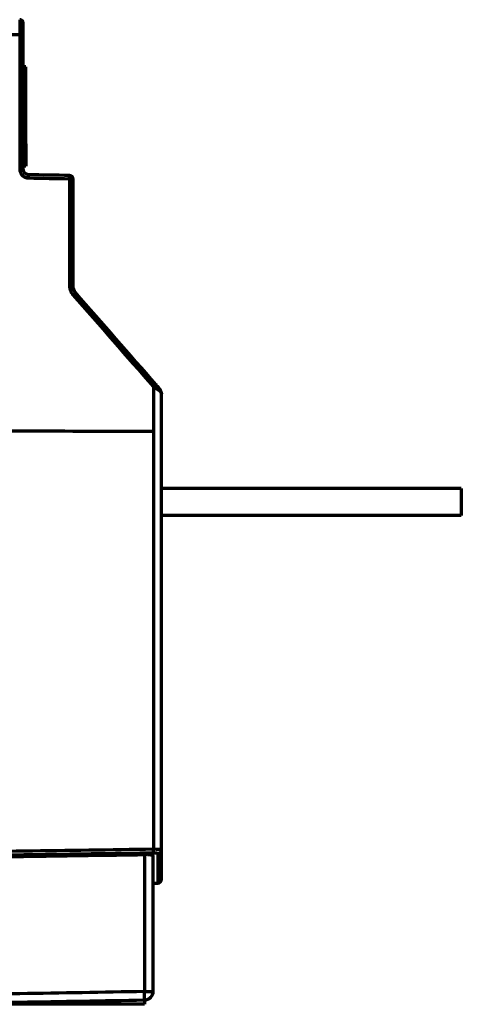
# Model space of a CAD drawing. Header units: millimetres. Extents: x 3 to 536, y 18 to 406.
# Tile 6 of 8: x 372 to 420, y 159 to 268. Entities that reach past the tile are written whole.
import ezdxf

# ---------------------------------------------------------------- set-up
doc = ezdxf.new("R2010")
doc.units = ezdxf.units.MM
doc.layers.add('1', color=7, linetype='Continuous', true_color=0xffffff)

msp = doc.modelspace()

# ---------------------------------------------------------------- linework, layer by layer
at = {"layer": '1', "color": 252, "linetype": 'Continuous', "lineweight": 70}
for p, q in [((372.270332, 262.817789), (371.970337, 262.817789)), ((372.270332, 260.318268), (372.270332, 262.817789)), ((372.270332, 260.318268), (371.970337, 260.318268)), ((372.270332, 254.318364), (372.270332, 260.318268)), ((372.270332, 254.318364), (371.970337, 254.318364)), ((372.270332, 254.318364), (372.270332, 251.817966)), ((372.270332, 251.817966), (371.970337, 251.817966)), ((372.270332, 251.817089), (371.970337, 251.817089)), ((372.270332, 251.817089), (372.270332, 251.817966)), ((420.330592, 216.229657), (387.230093, 216.229657)), ((420.330592, 216.229657), (420.330592, 213.229657)), ((420.330592, 213.229657), (387.230093, 213.229657)), ((387.230093, 173.031435), (387.230093, 176.280094)), ((385.347575, 175.777831), (385.347575, 160.644025)), ((386.330107, 160.718213), (386.330107, 175.603753)), ((386.83708, 175.887628), (386.83708, 172.631502)), ((386.330107, 172.622653), (386.83708, 172.631502)), ((385.347575, 159.238065), (357.830563, 159.238065)), ((385.347575, 159.718381), (385.347575, 159.238065))]:
    msp.add_line(p, q, dxfattribs=at)
for centre, radius, start, end in [((386.830099, 173.031435), 0.3999936, 271, 0), ((385.330123, 160.718213), 0.999984, 271.00001, 360)]:
    msp.add_arc(centre, radius, start, end, dxfattribs=at)
for centre, major_axis, ratio, start_param, end_param in [((371.570343, 267.615011), (-0.3999936, 0), 1, 4.124519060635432, 4.694935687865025), ((371.570343, 267.615011), (-0.3999936, 0), 1, 3.141592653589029, 3.517283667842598), ((371.570343, 266.316518), (0.3999936, 0), 0.134183, 0, 1.552702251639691), ((371.570343, 251.484619), (0.3999936, 0), 0.10814, 0, 1.552739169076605), ((372.552875, 250.4848), (0.006981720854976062, 0.3999326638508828), 0.016287, 4.819264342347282, 6.283318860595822), ((377.070255, 250.405939), (-0.3999936, 0), 1, 3.141592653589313, 4.694935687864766), ((377.070255, 250.405939), (0.006981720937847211, 0.399932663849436), 0.016288, 4.819153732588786, 6.28331886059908), ((377.070255, 250.405939), (0.3999936, 0), 0.10628, 0, 1.552742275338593), ((377.070255, 238.585899), (0.3999936, 0), 0.085526, 0, 1.552781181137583), ((377.440681, 237.598963), (0.3012135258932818, 0.2631830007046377), 0.051362, 0, 1.502053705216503), ((386.339092, 227.414711), (0.3012135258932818, 0.2631830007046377), 0.037907, 0, 1.513834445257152), ((386.706624, 226.99407), (0.3012135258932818, 0.2631830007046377), 0.576427, 5.350060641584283, 6.283185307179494), ((386.338948, 176.370544), (0.005736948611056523, -0.3999524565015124), 0.017347, 0.19646107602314, 1.546888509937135), ((386.830099, 176.280094), (-0.3999936, 0), 0.981332, 1.588249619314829, 3.141592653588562), ((385.330123, 160.718213), (0.999984, 0), 0.0742, 4.729842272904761, 6.283185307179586), ((385.330123, 160.718213), (-0.01745229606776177, 0.9998316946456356), 0.0162, 3.141592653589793, 4.637837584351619)]:
    msp.add_ellipse(centre, major_axis=major_axis, ratio=ratio, start_param=start_param, end_param=end_param, dxfattribs=at)
for points in [[(371.5783487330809, 267.9832646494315), (371.5804439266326, 267.8355800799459), (371.5802116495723, 267.1872289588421), (371.5775804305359, 266.3701814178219)], [(371.97033691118, 251.4846193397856), (371.9703369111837, 256.4365030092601), (371.9703369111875, 261.3804696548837), (371.9703369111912, 266.3165179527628)], [(372.5598560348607, 250.8847323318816), (372.2362500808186, 250.8903820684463), (371.9703369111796, 251.1622356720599), (371.97033691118, 251.4846193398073)], [(377.0772361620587, 250.8058713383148), (375.5714428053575, 250.8321583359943), (374.0656494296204, 250.8584453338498), (372.5598560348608, 250.8847323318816)], [(372.560096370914, 250.5273482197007), (374.0658897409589, 250.5010465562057), (375.5716830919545, 250.4747448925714), (377.077476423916, 250.4484432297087)], [(377.0774764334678, 250.4484432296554), (377.0774717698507, 246.5096241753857), (377.0774665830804, 242.5668441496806), (377.0774608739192, 238.6201035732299)], [(377.4702489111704, 238.5858993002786), (377.4702489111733, 242.5298703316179), (377.4702489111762, 246.4698835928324), (377.4702489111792, 250.4059386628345)], [(377.7418941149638, 237.8621460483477), (377.567622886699, 238.0615998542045), (377.4702489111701, 238.3209000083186), (377.4702489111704, 238.5858993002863)], [(377.4478847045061, 237.6324752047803), (380.4131241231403, 234.2363707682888), (383.3792566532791, 230.8392430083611), (386.3462802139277, 227.4410943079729)], [(386.6403056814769, 227.6778943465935), (383.6732763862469, 231.0736659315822), (380.7071385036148, 234.4684172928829), (377.7418941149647, 237.8621460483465)], [(386.3462802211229, 227.4410942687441), (386.573432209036, 227.2964421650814), (386.818878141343, 227.1377137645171), (387.0078375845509, 227.011242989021)], [(387.0078375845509, 227.011242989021), (387.1602556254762, 226.9092295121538), (387.2300927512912, 226.7858523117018), (387.2300927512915, 226.6650915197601)], [(387.2300927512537, 176.2800944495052), (387.2300927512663, 193.1100820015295), (387.2300927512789, 209.9055241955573), (387.2300927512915, 226.665091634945)], [(357.8305631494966, 222.6404812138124), (367.3357957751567, 222.6073150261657), (376.8410284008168, 222.574148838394), (386.346261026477, 222.5409826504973)], [(386.3460213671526, 176.3610819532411), (376.8408719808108, 176.224619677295), (367.3357192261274, 176.0883033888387), (357.8305631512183, 175.9521315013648)], [(387.2300927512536, 176.280094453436), (387.2300927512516, 176.3271836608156), (386.8381410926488, 176.3650977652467), (386.3460213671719, 176.3610819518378)], [(385.3475752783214, 160.644024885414), (376.1752393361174, 160.4835239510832), (367.0029019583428, 160.3230234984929), (357.8305631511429, 160.1625235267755)], [(357.8305631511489, 159.2380651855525), (367.0029020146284, 159.3981705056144), (376.1752394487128, 159.5582758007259), (385.3475754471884, 159.7183810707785)]]:
    msp.add_open_spline(points, degree=3, dxfattribs=at)
for points, knots in [([(371.9428985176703, 267.7606043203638), (371.927439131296, 267.7991381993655), (371.8874296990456, 267.8675767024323), (371.796846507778, 267.945093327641), (371.6887321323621, 267.9853095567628), (371.615485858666, 267.987319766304), (371.5783593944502, 267.9825074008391)], [0, 0, 0, 0, 0.2494242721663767, 0.5048864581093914, 0.757575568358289, 1, 1, 1, 1]), ([(371.9703369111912, 266.3165179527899), (371.9703369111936, 266.3230620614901), (371.9703369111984, 266.3361720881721), (371.9703369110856, 266.3558219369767), (371.9703369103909, 266.3754980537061), (371.9703369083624, 266.3951942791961), (371.9703369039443, 266.4149084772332), (371.9703368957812, 266.4346373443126), (371.9703368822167, 266.4543778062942), (371.9703368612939, 266.4741266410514), (371.9703368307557, 266.4938805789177), (371.9703367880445, 266.5136362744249), (371.970336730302, 266.5333903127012), (371.9703366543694, 266.5531392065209), (371.9703365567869, 266.5728793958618), (371.9703364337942, 266.5926072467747), (371.9703362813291, 266.6123190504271), (371.9703360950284, 266.6320110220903), (371.9703358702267, 266.6516793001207), (371.970335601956, 266.671319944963), (371.9703352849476, 266.6909289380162), (371.9703349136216, 266.7105021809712), (371.970334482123, 266.7300354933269), (371.9703339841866, 266.7495246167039), (371.9703334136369, 266.7689651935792), (371.9703327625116, 266.7883528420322), (371.9703320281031, 266.8076828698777), (371.9703300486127, 266.8530037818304), (371.9703263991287, 266.9223439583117), (371.9703213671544, 267.0120142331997), (371.9703168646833, 267.0959452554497), (371.9703136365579, 267.1739452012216), (371.9703113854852, 267.2431984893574), (371.9703126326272, 267.3102956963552), (371.9703173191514, 267.379776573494), (371.9703240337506, 267.4545856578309), (371.9703304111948, 267.5170081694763), (371.970334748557, 267.5630330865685), (371.9703363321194, 267.5840369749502), (371.9703367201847, 267.5936875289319), (371.9703367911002, 267.5966355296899), (371.9703368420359, 267.5997263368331), (371.9703368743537, 267.6028619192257), (371.9703368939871, 267.6059268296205), (371.9703369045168, 267.6087920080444), (371.9703369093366, 267.6113191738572), (371.9703369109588, 267.6133321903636), (371.9703369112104, 267.6147366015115), (371.9703369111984, 267.6149172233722), (371.9703369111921, 267.6150107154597)], [0, 0, 0, 0, 0.0092037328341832, 0.0184381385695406, 0.0277037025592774, 0.0370009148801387, 0.0463302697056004, 0.0556922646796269, 0.065087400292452, 0.0745161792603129, 0.0839791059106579, 0.0934766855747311, 0.1030094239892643, 0.1125778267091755, 0.1221823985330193, 0.1318236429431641, 0.1415020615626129, 0.1512181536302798, 0.160972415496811, 0.1707653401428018, 0.1805974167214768, 0.1904691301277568, 0.2003809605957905, 0.2103333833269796, 0.2203268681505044, 0.2303618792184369, 0.2404388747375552, 0.250558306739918, 0.3017679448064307, 0.3523182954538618, 0.4022539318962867, 0.4516084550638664, 0.5004079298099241, 0.5431432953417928, 0.5989652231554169, 0.6679278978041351, 0.7501876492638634, 0.8124207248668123, 0.8750289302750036, 0.8823561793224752, 0.8908134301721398, 0.9004054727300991, 0.9111381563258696, 0.9230185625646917, 0.9360552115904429, 0.9502583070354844, 0.9656400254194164, 0.9822148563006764, 1, 1, 1, 1]), ([(357.8305635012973, 266.6107764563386), (359.0968764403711, 266.5886113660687), (360.3631893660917, 266.5664462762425), (364.9455282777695, 266.4862386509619), (368.2615541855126, 266.4281961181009), (371.5775800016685, 266.370153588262)], [0, 0, 0, 0, 0.276346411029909, 0.276346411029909, 1, 1, 1, 1]), ([(371.5775656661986, 251.527867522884), (371.5775902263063, 251.5225261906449), (371.5776395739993, 251.5117940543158), (371.5780421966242, 251.4956248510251), (371.5786943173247, 251.4793146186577), (371.5796272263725, 251.4628673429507), (371.580842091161, 251.4462872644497), (371.582348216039, 251.4295787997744), (371.5841526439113, 251.4127465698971), (371.5862629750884, 251.3957953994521), (371.5886865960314, 251.3787303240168), (371.5914308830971, 251.361556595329), (371.5945031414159, 251.3442796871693), (371.5979106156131, 251.3269053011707), (371.6016604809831, 251.3094393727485), (371.6057598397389, 251.2918880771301), (371.6102157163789, 251.2742578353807), (371.6150350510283, 251.2565553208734), (371.6202247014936, 251.2387874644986), (371.6257914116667, 251.2209614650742), (371.6317419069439, 251.2030847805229), (371.6380825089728, 251.1851651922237), (371.6448205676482, 251.1672105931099), (371.6633205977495, 251.1206115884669), (371.6967705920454, 251.0502912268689), (371.7501988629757, 250.9633303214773), (371.8057259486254, 250.8898646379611), (371.8775331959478, 250.8101425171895), (371.9956555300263, 250.7065020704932), (372.136784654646, 250.6240941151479), (372.2726135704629, 250.5731518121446), (372.3399363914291, 250.5552730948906), (372.3820126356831, 250.5465941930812), (372.398815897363, 250.5433708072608), (372.4184630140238, 250.5399675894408), (372.4410019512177, 250.536550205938), (372.466484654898, 250.5333116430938), (372.4949653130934, 250.5304977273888), (372.5264968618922, 250.5282728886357), (372.5485581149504, 250.5276657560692), (372.5600963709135, 250.5273482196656)], [0, 0, 0, 0, 0.0103554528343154, 0.020806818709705, 0.0313544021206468, 0.0419985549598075, 0.0527396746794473, 0.0635782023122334, 0.0745146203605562, 0.0855494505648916, 0.0966832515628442, 0.107916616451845, 0.1192501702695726, 0.1306845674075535, 0.1422204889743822, 0.1538586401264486, 0.1655997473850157, 0.1774445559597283, 0.189393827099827, 0.2014483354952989, 0.2136088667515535, 0.2258762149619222, 0.2382511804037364, 0.2507345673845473, 0.3229342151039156, 0.3885740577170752, 0.4477968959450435, 0.5006770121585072, 0.5956192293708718, 0.7501798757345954, 0.8123457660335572, 0.8749818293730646, 0.8841656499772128, 0.8951531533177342, 0.9079574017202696, 0.9225951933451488, 0.9390878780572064, 0.9574623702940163, 0.9777523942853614, 1, 1, 1, 1]), ([(377.0774608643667, 238.6201035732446), (377.077483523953, 238.6138711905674), (377.0775288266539, 238.6014109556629), (377.0778948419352, 238.5827295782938), (377.0784780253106, 238.564066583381), (377.0792989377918, 238.5454241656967), (377.0803509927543, 238.5268045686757), (377.0816348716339, 238.5082100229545), (377.0831493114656, 238.4896427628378), (377.0848935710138, 238.4711050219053), (377.0868667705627, 238.4525990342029), (377.0890680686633, 238.4341270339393), (377.0914966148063, 238.4156912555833), (377.0941515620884, 238.397293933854), (377.0970320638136, 238.3789373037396), (377.1001372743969, 238.3606236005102), (377.103466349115, 238.3423550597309), (377.1070184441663, 238.3241339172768), (377.1107927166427, 238.305962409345), (377.1147883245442, 238.287842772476), (377.1190044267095, 238.2697772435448), (377.1234401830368, 238.2517680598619), (377.128094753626, 238.2338174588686), (377.1329673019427, 238.2159276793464), (377.1380569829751, 238.1981009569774), (377.1433629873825, 238.1803395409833), (377.1488843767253, 238.1626456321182), (377.1546206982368, 238.145021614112), (377.1605696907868, 238.1274691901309), (377.1667358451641, 238.1099926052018), (377.1734574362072, 238.091604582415), (377.1845018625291, 238.0629004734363), (377.2043698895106, 238.0147631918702), (377.2392281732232, 237.939960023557), (377.2729427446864, 237.8783654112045), (377.2980212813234, 237.8368259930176), (377.3072899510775, 237.8218304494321), (377.3181673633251, 237.8047122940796), (377.3307441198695, 237.7855290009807), (377.3451223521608, 237.7643484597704), (377.3614156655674, 237.7412499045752), (377.3797438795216, 237.7163206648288), (377.4002547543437, 237.6896763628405), (377.4230298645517, 237.6613808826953), (377.4394038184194, 237.6423383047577), (377.4478847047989, 237.6324752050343)], [0, 0, 0, 0, 0.0173674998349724, 0.0347223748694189, 0.0520652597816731, 0.0693967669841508, 0.0867174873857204, 0.1040279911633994, 0.1213288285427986, 0.1386205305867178, 0.1559036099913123, 0.1731785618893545, 0.1904458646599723, 0.207705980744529, 0.2249593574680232, 0.2422064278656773, 0.2594476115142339, 0.2766833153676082, 0.2939139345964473, 0.3111398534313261, 0.3283614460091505, 0.3455790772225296, 0.362793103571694, 0.3800038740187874, 0.3972117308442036, 0.4144170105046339, 0.4316200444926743, 0.4488211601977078, 0.4660206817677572, 0.4832189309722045, 0.5004162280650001, 0.5205237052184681, 0.5688334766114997, 0.6453448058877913, 0.7501001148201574, 0.7639892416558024, 0.7803350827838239, 0.7991397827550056, 0.820406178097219, 0.8441379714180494, 0.8703399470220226, 0.8990182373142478, 0.93018065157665, 0.9638370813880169, 1, 1, 1, 1]), ([(387.0078375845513, 227.2572532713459), (387.0056319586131, 227.2597776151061), (387.001222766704, 227.2648239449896), (386.9945012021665, 227.2725167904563), (386.9877082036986, 227.280291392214), (386.980837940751, 227.2881544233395), (386.9738949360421, 227.2961007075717), (386.9668809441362, 227.3041282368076), (386.9597984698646, 227.3122341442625), (386.9526498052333, 227.3204158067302), (386.9454373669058, 227.3286704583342), (386.9381633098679, 227.3369956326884), (386.9308307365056, 227.3453877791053), (386.9142479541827, 227.3643668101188), (386.8816957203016, 227.4016229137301), (386.8352787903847, 227.454747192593), (386.7845990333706, 227.5127502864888), (386.7471392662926, 227.5556230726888), (386.7195818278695, 227.587162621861), (386.7015982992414, 227.6077448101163), (386.6822935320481, 227.629839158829), (386.6617101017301, 227.6533969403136), (386.6475767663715, 227.6695725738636), (386.6403057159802, 227.6778943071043)], [0, 0, 0, 0, 0.0208986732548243, 0.0417778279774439, 0.0626411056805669, 0.0834918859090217, 0.1043332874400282, 0.1251681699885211, 0.1459991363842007, 0.1668285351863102, 0.1876584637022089, 0.2084907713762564, 0.2293270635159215, 0.2501687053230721, 0.3487677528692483, 0.5000817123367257, 0.6251186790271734, 0.7501015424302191, 0.79334211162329, 0.840028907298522, 0.8900971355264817, 0.9434592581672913, 1, 1, 1, 1]), ([(357.8305631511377, 175.3793236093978), (362.870317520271, 175.452238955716), (367.9100710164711, 175.5251934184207), (377.0824081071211, 175.6580419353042), (381.2149919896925, 175.7179231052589), (385.3475752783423, 175.7778308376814)], [0, 0, 0, 0, 0.549451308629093, 0.549451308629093, 1, 1, 1, 1]), ([(386.3301071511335, 175.6037530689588), (386.3301071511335, 175.6159097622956), (386.3239345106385, 175.6278049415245), (386.3057599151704, 175.6452669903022), (386.2982053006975, 175.6510237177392), (386.2845775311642, 175.6595597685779), (386.2796516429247, 175.6623885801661), (386.2690162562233, 175.6680121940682), (386.2633237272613, 175.6707970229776), (386.2331957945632, 175.6844957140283), (386.2036436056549, 175.6948293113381), (386.1512053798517, 175.7093861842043), (386.1323651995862, 175.7140801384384), (386.101984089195, 175.720872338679), (386.0915009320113, 175.7230943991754), (386.0700586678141, 175.7274049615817), (386.0590714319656, 175.7294999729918), (386.002822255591, 175.7396768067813), (385.9536583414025, 175.7468723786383), (385.8869037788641, 175.7546496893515), (385.8732855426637, 175.7561437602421), (385.8455022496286, 175.7590060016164), (385.831319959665, 175.7603751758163), (385.7884334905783, 175.764245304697), (385.7592381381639, 175.7665261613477), (385.6698790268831, 175.7724876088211), (385.6079595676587, 175.7752955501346), (385.5275018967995, 175.7772771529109), (385.5112629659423, 175.7775957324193), (385.4787675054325, 175.7780717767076), (385.4298893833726, 175.77854685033), (385.3806094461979, 175.778309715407), (385.3475752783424, 175.7778308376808)], [0, 0, 0, 0, 0.1250000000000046, 0.1250000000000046, 0.1875000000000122, 0.1875000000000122, 0.218750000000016, 0.218750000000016, 0.2500000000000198, 0.2500000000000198, 0.3750000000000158, 0.3750000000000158, 0.43750000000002, 0.43750000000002, 0.4687500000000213, 0.4687500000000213, 0.5000000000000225, 0.5000000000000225, 0.6250000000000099, 0.6250000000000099, 0.6562500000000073, 0.6562500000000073, 0.6875000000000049, 0.6875000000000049, 0.7500000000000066, 0.7500000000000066, 0.8749999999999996, 0.8749999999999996, 0.9062499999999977, 0.9062499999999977, 0.9374999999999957, 1, 1, 1, 1]), ([(386.3459292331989, 175.9783041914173), (386.3496282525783, 175.9783525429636), (386.3571210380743, 175.9784504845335), (386.3684914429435, 175.9785350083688), (386.3801285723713, 175.9785715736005), (386.3920230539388, 175.9785513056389), (386.4041652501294, 175.9784712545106), (386.4165446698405, 175.9783267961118), (386.4291500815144, 175.9781137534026), (386.4419694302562, 175.9778278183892), (386.4549898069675, 175.9774647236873), (386.4681974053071, 175.9770202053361), (386.4815774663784, 175.9764900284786), (386.4951142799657, 175.975869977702), (386.5087909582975, 175.9751559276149), (386.522590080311, 175.9743436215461), (386.5537109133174, 175.972297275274), (386.5959605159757, 175.9686213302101), (386.6420817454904, 175.9630128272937), (386.6734955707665, 175.9582401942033), (386.6993279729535, 175.9536805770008), (386.7243707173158, 175.9485326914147), (386.751828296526, 175.9417286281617), (386.7783441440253, 175.933546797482), (386.797704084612, 175.9257334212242), (386.8107798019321, 175.9189742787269), (386.8189303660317, 175.913880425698), (386.8252941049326, 175.9089584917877), (386.8300705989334, 175.9042348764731), (386.8334626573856, 175.899732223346), (386.8356413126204, 175.8954693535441), (386.8368688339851, 175.8914633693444), (386.837011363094, 175.8888746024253), (386.8370800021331, 175.8876279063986)], [0, 0, 0, 0, 0.0141251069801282, 0.0286120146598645, 0.0434591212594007, 0.058665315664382, 0.0742299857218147, 0.0901530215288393, 0.1064348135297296, 0.123076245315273, 0.1400786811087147, 0.1574439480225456, 0.1751743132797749, 0.1932724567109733, 0.2117414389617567, 0.2305846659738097, 0.2498058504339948, 0.3408454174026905, 0.4127228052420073, 0.4656372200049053, 0.4995836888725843, 0.551888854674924, 0.6109138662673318, 0.6767333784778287, 0.7494711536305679, 0.7873007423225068, 0.8232708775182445, 0.8573854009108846, 0.8896448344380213, 0.9200458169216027, 0.9485807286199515, 0.9752375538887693, 1, 1, 1, 1])]:
    msp.add_open_spline(points, degree=3, knots=knots, dxfattribs=at)
for points, weights in [([(371.5775804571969, 266.3701814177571), (371.5775763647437, 261.4306669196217), (371.5775714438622, 256.4832285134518), (371.57756569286, 251.5278675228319)], [0.9999999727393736, 0.9999999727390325, 0.9999999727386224, 0.999999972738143]), ([(386.3462804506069, 227.441094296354), (386.3462759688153, 226.2641976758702), (386.3462713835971, 225.0871243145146), (386.346266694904, 223.909874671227)], [0.9999999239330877, 0.9999999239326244, 0.9999999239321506, 0.9999999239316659]), ([(387.2300927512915, 226.6650915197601), (387.2300927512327, 226.8717621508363), (387.1602554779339, 227.0828106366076), (387.0078376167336, 227.257253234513)], [1, 1.00000000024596, 0.999999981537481, 0.9999999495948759]), ([(386.3462670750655, 223.9098746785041), (386.3462652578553, 223.4536045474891), (386.3462634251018, 222.9973079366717), (386.3462615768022, 222.5409848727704)], [0.9999997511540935, 0.999999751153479, 0.9999997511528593, 0.9999997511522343]), ([(386.3462617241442, 222.5409848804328), (386.346199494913, 207.1773301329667), (386.3461196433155, 191.7836892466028), (386.3460220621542, 176.3610819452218)], [0.9999996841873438, 0.9999996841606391, 0.9999996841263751, 0.9999996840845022]), ([(357.8305631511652, 175.5698961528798), (367.3356885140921, 175.7058871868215), (376.8408105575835, 175.8420226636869), (386.3459292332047, 175.9783041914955)], [0.999999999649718, 0.9999999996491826, 0.9999999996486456, 0.9999999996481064])]:
    msp.add_rational_spline(points, weights, degree=3, dxfattribs=at)

doc.saveas('drawing.dxf')
